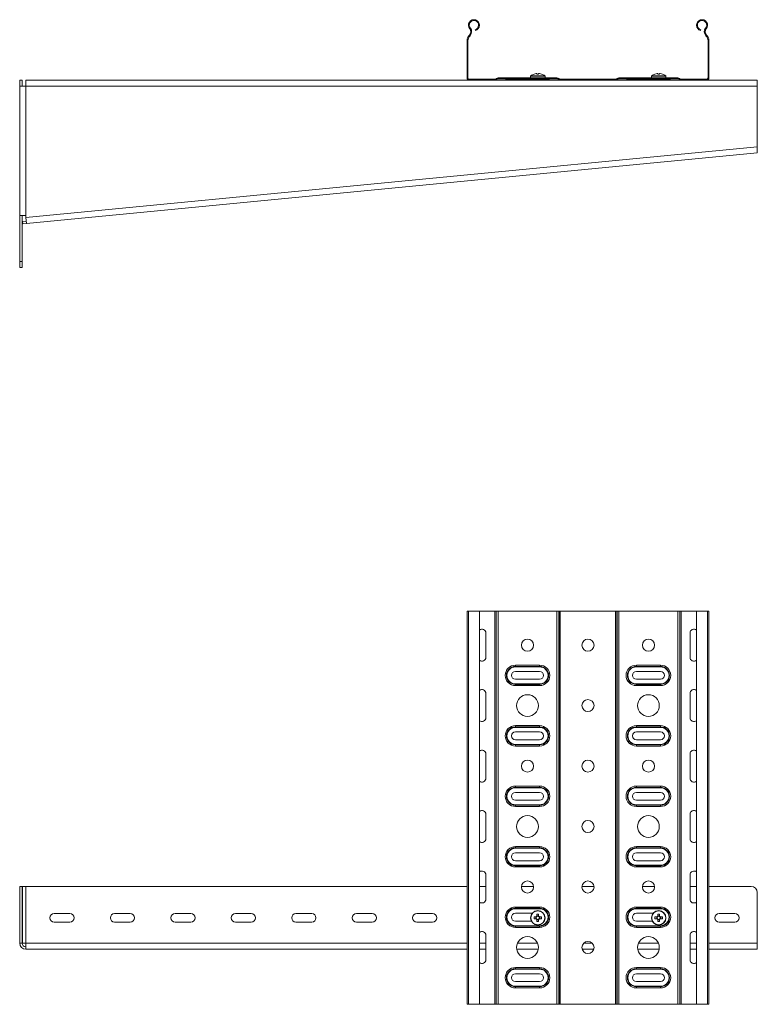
# Model space of a CAD drawing. Header units: millimetres. Extents: x 8 to 5481, y -933 to -79.
# Tile 8 of 10: x 2825 to 3435, y -905 to -91. Entities that reach past the tile are written whole.
import ezdxf

# ---------------------------------------------------------------- set-up
doc = ezdxf.new("R2010")
doc.units = ezdxf.units.MM

msp = doc.modelspace()

# ---------------------------------------------------------------- linework, layer by layer
at = {"color": 7, "linetype": 'Continuous', "lineweight": 15}
for p, q in [((3197.14, -98.05), (3197.68, -97.61)), ((3392.79, -98.05), (3392.25, -97.61)), ((3196.61, -103.73), (3196.96, -103.36)), ((3196.61, -103.73), (3197.12, -104.21)), ((3196.96, -103.36), (3197.47, -103.85)), ((3197.12, -104.21), (3197.47, -103.85)), ((3201.82, -99.54), (3201.64, -98.87)), ((3388.11, -99.54), (3388.29, -98.87)), ((3392.97, -103.36), (3392.46, -103.85)), ((3392.46, -103.85), (3392.81, -104.21)), ((3393.31, -103.73), (3392.81, -104.21)), ((3392.97, -103.36), (3393.31, -103.73)), ((3194.96, -107.86), (3195.66, -107.86)), ((3194.96, -138.8), (3194.96, -107.86)), ((3195.66, -138.8), (3195.66, -107.86)), ((3394.96, -107.86), (3394.26, -107.86)), ((3394.26, -107.86), (3394.26, -138.8)), ((3394.96, -107.86), (3394.96, -138.8)), ((3247.46, -137.37), (3247.46, -138.7)), ((3250.37, -135.62), (3250.36, -135.59)), ((3252.13, -135.21), (3252.75, -135.21)), ((3252.75, -135.21), (3252.75, -135.62)), ((3254.17, -135.62), (3254.17, -135.21)), ((3254.17, -135.21), (3254.8, -135.21)), ((3256.57, -135.59), (3256.56, -135.62)), ((3259.46, -138.7), (3259.46, -137.37)), ((3347.46, -137.37), (3347.46, -138.7)), ((3350.37, -135.62), (3350.36, -135.59)), ((3352.13, -135.21), (3352.75, -135.21)), ((3352.75, -135.21), (3352.75, -135.62)), ((3354.17, -135.62), (3354.17, -135.21)), ((3354.17, -135.21), (3354.8, -135.21)), ((3356.57, -135.59), (3356.56, -135.62)), ((3359.46, -138.7), (3359.46, -137.37)), ((2826.96, -140.6), (2824.96, -140.6)), ((2824.96, -145.6), (2824.96, -140.6)), ((2824.96, -145.6), (2824.96, -252.6)), ((2824.96, -145.6), (2829.96, -145.6)), ((2826.96, -145.6), (2826.96, -140.6)), ((2829.96, -145.6), (2829.96, -140.6)), ((2829.96, -140.6), (3196.76, -140.6)), ((2829.96, -252.6), (2829.96, -145.6)), ((2829.96, -145.6), (3434.96, -145.6)), ((3194.96, -138.8), (3195.66, -138.8)), ((3196.76, -140.6), (3196.76, -139.9)), ((3217.85, -139.9), (3196.76, -139.9)), ((3217.85, -140.6), (3196.76, -140.6)), ((3217.85, -140.6), (3217.85, -139.9)), ((3217.85, -140.6), (3272.07, -140.6)), ((3219.03, -139.34), (3218.91, -139.46)), ((3219.41, -139.95), (3218.91, -139.46)), ((3219.52, -139.84), (3219.03, -139.34)), ((3219.52, -139.84), (3219.41, -139.95)), ((3220.58, -139.4), (3220.58, -138.7)), ((3269.34, -138.7), (3220.58, -138.7)), ((3269.34, -139.4), (3220.58, -139.4)), ((3234.96, -140.4), (3228.01, -140.4)), ((3234.96, -139.4), (3234.96, -139.67)), ((3254.96, -139.67), (3234.96, -139.67)), ((3234.96, -139.67), (3234.96, -140.4)), ((3254.96, -140.4), (3234.96, -140.4)), ((3250.46, -140.4), (3250.46, -140.6)), ((3254.96, -139.67), (3254.96, -139.4)), ((3254.96, -140.4), (3254.96, -139.67)), ((3261.92, -140.4), (3254.96, -140.4)), ((3256.46, -140.6), (3256.46, -140.4)), ((3269.34, -139.4), (3269.34, -138.7)), ((3270.4, -139.84), (3270.9, -139.34)), ((3270.52, -139.95), (3270.4, -139.84)), ((3270.52, -139.95), (3271.01, -139.46)), ((3271.01, -139.46), (3270.9, -139.34)), ((3272.07, -140.6), (3272.07, -139.9)), ((3317.85, -139.9), (3272.07, -139.9)), ((3317.85, -140.6), (3272.07, -140.6)), ((3317.85, -140.6), (3317.85, -139.9)), ((3317.85, -140.6), (3372.07, -140.6)), ((3319.03, -139.34), (3318.91, -139.46)), ((3319.41, -139.95), (3318.91, -139.46)), ((3319.52, -139.84), (3319.03, -139.34)), ((3319.52, -139.84), (3319.41, -139.95)), ((3320.58, -139.4), (3320.58, -138.7)), ((3369.34, -138.7), (3320.58, -138.7)), ((3369.34, -139.4), (3320.58, -139.4)), ((3334.96, -140.4), (3328.01, -140.4)), ((3334.96, -139.4), (3334.96, -139.67)), ((3354.96, -139.67), (3334.96, -139.67)), ((3334.96, -140.4), (3334.96, -139.67)), ((3354.96, -140.4), (3334.96, -140.4)), ((3350.46, -140.4), (3350.46, -140.6)), ((3354.96, -139.67), (3354.96, -139.4)), ((3354.96, -140.4), (3354.96, -139.67)), ((3361.92, -140.4), (3354.96, -140.4)), ((3356.46, -140.6), (3356.46, -140.4)), ((3369.34, -139.4), (3369.34, -138.7)), ((3370.4, -139.84), (3370.9, -139.34)), ((3370.52, -139.95), (3370.4, -139.84)), ((3370.52, -139.95), (3371.01, -139.46)), ((3371.01, -139.46), (3370.9, -139.34)), ((3372.07, -140.6), (3372.07, -139.9)), ((3393.16, -139.9), (3372.07, -139.9)), ((3393.16, -140.6), (3372.07, -140.6)), ((3393.16, -140.6), (3393.16, -139.9)), ((3393.16, -140.6), (3434.96, -140.6)), ((3394.96, -138.8), (3394.26, -138.8)), ((3434.96, -140.6), (3434.96, -145.6)), ((3434.96, -195.69), (3434.96, -145.6)), ((2830.11, -254.09), (3434.96, -195.69)), ((2830.59, -259.07), (3434.84, -200.72)), ((2829.96, -252.6), (2824.96, -252.6)), ((2824.96, -290.6), (2824.96, -252.6)), ((2826.96, -290.6), (2826.96, -252.6)), ((2830.4, -257.08), (2827.41, -257.37)), ((2827.41, -257.37), (2827.6, -259.36)), ((2830.59, -259.07), (2827.6, -259.36)), ((2830.11, -254.09), (2829.96, -252.6)), ((2830.59, -259.07), (2830.11, -254.09)), ((2824.96, -290.6), (2826.96, -290.6)), ((2824.96, -295.6), (2824.96, -290.6)), ((2826.96, -290.6), (2826.96, -295.6)), ((2826.96, -295.6), (2824.96, -295.6)), ((3194.96, -579.79), (3194.96, -904.79)), ((3194.96, -579.79), (3196.09, -579.79)), ((3196.09, -579.79), (3196.09, -904.79)), ((3196.09, -579.79), (3205.19, -579.79)), ((3205.19, -904.79), (3205.19, -579.79)), ((3217.85, -579.79), (3205.19, -579.79)), ((3217.85, -579.79), (3217.85, -904.79)), ((3218.91, -579.79), (3217.85, -579.79)), ((3219.03, -579.79), (3218.91, -579.79)), ((3218.91, -579.79), (3218.91, -904.79)), ((3220.58, -579.79), (3219.03, -579.79)), ((3219.03, -579.79), (3219.03, -904.79)), ((3220.58, -579.79), (3220.58, -904.79)), ((3269.34, -579.79), (3220.58, -579.79)), ((3270.9, -579.79), (3269.34, -579.79)), ((3269.34, -579.79), (3269.34, -904.79)), ((3270.9, -579.79), (3270.9, -904.79)), ((3271.01, -579.79), (3270.9, -579.79)), ((3271.01, -579.79), (3271.01, -904.79)), ((3272.07, -579.79), (3271.01, -579.79)), ((3272.07, -579.79), (3272.07, -904.79)), ((3317.85, -579.79), (3272.07, -579.79)), ((3317.85, -579.79), (3317.85, -904.79)), ((3318.91, -579.79), (3317.85, -579.79)), ((3318.91, -579.79), (3318.91, -904.79)), ((3319.03, -579.79), (3318.91, -579.79)), ((3319.03, -579.79), (3319.03, -904.79)), ((3320.58, -579.79), (3319.03, -579.79)), ((3320.58, -579.79), (3320.58, -904.79)), ((3369.34, -579.79), (3320.58, -579.79)), ((3370.9, -579.79), (3369.34, -579.79)), ((3369.34, -579.79), (3369.34, -904.79)), ((3370.9, -579.79), (3370.9, -904.79)), ((3371.01, -579.79), (3370.9, -579.79)), ((3371.01, -579.79), (3371.01, -904.79)), ((3372.07, -579.79), (3371.01, -579.79)), ((3372.07, -579.79), (3372.07, -904.79)), ((3384.74, -579.79), (3372.07, -579.79)), ((3384.74, -579.79), (3384.74, -904.79)), ((3384.74, -579.79), (3393.84, -579.79)), ((3393.84, -904.79), (3393.84, -579.79)), ((3393.84, -579.79), (3394.96, -579.79)), ((3394.96, -579.79), (3394.96, -904.79)), ((3210.56, -617.79), (3210.56, -597.79)), ((3379.37, -597.79), (3379.37, -617.79)), ((3234.96, -624.34), (3254.96, -624.34)), ((3234.96, -624.34), (3234.96, -625.38)), ((3234.96, -625.38), (3254.96, -625.38)), ((3234.96, -625.38), (3234.96, -625.76)), ((3254.96, -625.76), (3234.96, -625.76)), ((3254.96, -624.34), (3254.96, -625.38)), ((3254.96, -625.38), (3254.96, -625.76)), ((3334.96, -624.34), (3354.96, -624.34)), ((3334.96, -624.34), (3334.96, -625.38)), ((3334.96, -625.38), (3354.96, -625.38)), ((3334.96, -625.38), (3334.96, -625.76)), ((3354.96, -625.76), (3334.96, -625.76)), ((3354.96, -624.34), (3354.96, -625.38)), ((3354.96, -625.38), (3354.96, -625.76)), ((3254.96, -629.54), (3234.96, -629.54)), ((3354.96, -629.54), (3334.96, -629.54)), ((3234.96, -636.04), (3254.96, -636.04)), ((3234.96, -639.82), (3234.96, -640.2)), ((3234.96, -639.82), (3254.96, -639.82)), ((3234.96, -640.2), (3234.96, -641.23)), ((3254.96, -640.2), (3234.96, -640.2)), ((3254.96, -641.23), (3234.96, -641.23)), ((3254.96, -639.82), (3254.96, -640.2)), ((3254.96, -640.2), (3254.96, -641.23)), ((3334.96, -636.04), (3354.96, -636.04)), ((3334.96, -639.82), (3334.96, -640.2)), ((3334.96, -639.82), (3354.96, -639.82)), ((3334.96, -640.2), (3334.96, -641.23)), ((3354.96, -640.2), (3334.96, -640.2)), ((3354.96, -641.23), (3334.96, -641.23)), ((3354.96, -639.82), (3354.96, -640.2)), ((3354.96, -640.2), (3354.96, -641.23)), ((3210.56, -667.79), (3210.56, -647.79)), ((3379.37, -647.79), (3379.37, -667.79)), ((3234.96, -674.34), (3254.96, -674.34)), ((3234.96, -674.34), (3234.96, -675.38)), ((3234.96, -675.38), (3254.96, -675.38)), ((3234.96, -675.38), (3234.96, -675.76)), ((3254.96, -675.76), (3234.96, -675.76)), ((3254.96, -674.34), (3254.96, -675.38)), ((3254.96, -675.38), (3254.96, -675.76)), ((3334.96, -674.34), (3354.96, -674.34)), ((3334.96, -674.34), (3334.96, -675.38)), ((3334.96, -675.38), (3354.96, -675.38)), ((3334.96, -675.38), (3334.96, -675.76)), ((3354.96, -675.76), (3334.96, -675.76)), ((3354.96, -674.34), (3354.96, -675.38)), ((3354.96, -675.38), (3354.96, -675.76)), ((3254.96, -679.54), (3234.96, -679.54)), ((3354.96, -679.54), (3334.96, -679.54)), ((3234.96, -686.04), (3254.96, -686.04)), ((3234.96, -689.82), (3234.96, -690.2)), ((3234.96, -689.82), (3254.96, -689.82)), ((3234.96, -690.2), (3234.96, -691.23)), ((3254.96, -690.2), (3234.96, -690.2)), ((3254.96, -691.23), (3234.96, -691.23)), ((3254.96, -689.82), (3254.96, -690.2)), ((3254.96, -690.2), (3254.96, -691.23)), ((3334.96, -686.04), (3354.96, -686.04)), ((3334.96, -689.82), (3334.96, -690.2)), ((3334.96, -689.82), (3354.96, -689.82)), ((3334.96, -690.2), (3334.96, -691.23)), ((3354.96, -690.2), (3334.96, -690.2)), ((3354.96, -691.23), (3334.96, -691.23)), ((3354.96, -689.82), (3354.96, -690.2)), ((3354.96, -690.2), (3354.96, -691.23)), ((3210.56, -717.79), (3210.56, -697.79)), ((3379.37, -697.79), (3379.37, -717.79)), ((3234.96, -724.34), (3254.96, -724.34)), ((3234.96, -724.34), (3234.96, -725.38)), ((3254.96, -724.34), (3254.96, -725.38)), ((3334.96, -724.34), (3354.96, -724.34)), ((3334.96, -724.34), (3334.96, -725.38)), ((3354.96, -724.34), (3354.96, -725.38)), ((3234.96, -725.38), (3254.96, -725.38)), ((3234.96, -725.38), (3234.96, -725.76)), ((3254.96, -725.76), (3234.96, -725.76)), ((3254.96, -729.54), (3234.96, -729.54)), ((3254.96, -725.38), (3254.96, -725.76)), ((3334.96, -725.38), (3354.96, -725.38)), ((3334.96, -725.38), (3334.96, -725.76)), ((3354.96, -725.76), (3334.96, -725.76)), ((3354.96, -729.54), (3334.96, -729.54)), ((3354.96, -725.38), (3354.96, -725.76)), ((3234.96, -736.04), (3254.96, -736.04)), ((3234.96, -739.82), (3254.96, -739.82)), ((3234.96, -739.82), (3234.96, -740.2)), ((3234.96, -740.2), (3234.96, -741.23)), ((3254.96, -740.2), (3234.96, -740.2)), ((3254.96, -739.82), (3254.96, -740.2)), ((3254.96, -740.2), (3254.96, -741.23)), ((3334.96, -736.04), (3354.96, -736.04)), ((3334.96, -739.82), (3334.96, -740.2)), ((3334.96, -739.82), (3354.96, -739.82)), ((3334.96, -740.2), (3334.96, -741.23)), ((3354.96, -740.2), (3334.96, -740.2)), ((3354.96, -739.82), (3354.96, -740.2)), ((3354.96, -740.2), (3354.96, -741.23)), ((3210.56, -767.79), (3210.56, -747.79)), ((3254.96, -741.23), (3234.96, -741.23)), ((3354.96, -741.23), (3334.96, -741.23)), ((3379.37, -747.79), (3379.37, -767.79)), ((3234.96, -774.34), (3254.96, -774.34)), ((3234.96, -774.34), (3234.96, -775.38)), ((3234.96, -775.38), (3254.96, -775.38)), ((3234.96, -775.38), (3234.96, -775.76)), ((3254.96, -775.76), (3234.96, -775.76)), ((3254.96, -779.54), (3234.96, -779.54)), ((3254.96, -774.34), (3254.96, -775.38)), ((3254.96, -775.38), (3254.96, -775.76)), ((3334.96, -774.34), (3354.96, -774.34)), ((3334.96, -774.34), (3334.96, -775.38)), ((3334.96, -775.38), (3354.96, -775.38)), ((3334.96, -775.38), (3334.96, -775.76)), ((3354.96, -775.76), (3334.96, -775.76)), ((3354.96, -779.54), (3334.96, -779.54)), ((3354.96, -774.34), (3354.96, -775.38)), ((3354.96, -775.38), (3354.96, -775.76)), ((3234.96, -786.04), (3254.96, -786.04)), ((3334.96, -786.04), (3354.96, -786.04)), ((3210.56, -817.79), (3210.56, -797.79)), ((3234.96, -789.82), (3234.96, -790.2)), ((3234.96, -789.82), (3254.96, -789.82)), ((3234.96, -790.2), (3234.96, -791.23)), ((3254.96, -790.2), (3234.96, -790.2)), ((3254.96, -791.23), (3234.96, -791.23)), ((3254.96, -789.82), (3254.96, -790.2)), ((3254.96, -790.2), (3254.96, -791.23)), ((3334.96, -789.82), (3334.96, -790.2)), ((3334.96, -789.82), (3354.96, -789.82)), ((3334.96, -790.2), (3334.96, -791.23)), ((3354.96, -790.2), (3334.96, -790.2)), ((3354.96, -791.23), (3334.96, -791.23)), ((3354.96, -789.82), (3354.96, -790.2)), ((3354.96, -790.2), (3354.96, -791.23)), ((3379.37, -797.79), (3379.37, -817.79)), ((2826.96, -807.29), (2824.96, -807.29)), ((2824.96, -854.29), (2824.96, -807.29)), ((2826.96, -854.29), (2826.96, -807.29)), ((2827.41, -854.29), (2827.41, -807.29)), ((2827.41, -807.29), (2829.96, -807.29)), ((2829.96, -807.29), (3194.96, -807.29)), ((2829.96, -854.29), (2829.96, -807.29)), ((3205.19, -807.29), (3210.56, -807.29)), ((3239.99, -807.29), (3249.94, -807.29)), ((3289.99, -807.29), (3299.94, -807.29)), ((3339.99, -807.29), (3349.94, -807.29)), ((3379.37, -807.29), (3384.74, -807.29)), ((3394.96, -807.29), (3429.96, -807.29)), ((3430.13, -807.29), (3430.13, -807.29)), ((3430.32, -807.29), (3430.32, -807.3)), ((3434.96, -854.29), (3434.96, -812.29)), ((2853.46, -829.79), (2866.46, -829.79)), ((2903.46, -829.79), (2916.46, -829.79)), ((2953.46, -829.79), (2966.46, -829.79)), ((3003.46, -829.79), (3016.46, -829.79)), ((3053.46, -829.79), (3066.46, -829.79)), ((3103.46, -829.79), (3116.46, -829.79)), ((3153.46, -829.79), (3166.46, -829.79)), ((3234.96, -824.34), (3254.96, -824.34)), ((3234.96, -824.34), (3234.96, -825.38)), ((3234.96, -825.38), (3254.96, -825.38)), ((3234.96, -825.38), (3234.96, -825.76)), ((3254.96, -825.76), (3234.96, -825.76)), ((3248.78, -829.54), (3234.96, -829.54)), ((3252.75, -830.2), (3252.75, -831.95)), ((3254.17, -831.95), (3254.17, -830.2)), ((3254.96, -824.34), (3254.96, -825.38)), ((3254.96, -825.38), (3254.96, -825.76)), ((3334.96, -824.34), (3354.96, -824.34)), ((3334.96, -824.34), (3334.96, -825.38)), ((3334.96, -825.38), (3354.96, -825.38)), ((3334.96, -825.38), (3334.96, -825.76)), ((3354.96, -825.76), (3334.96, -825.76)), ((3348.78, -829.54), (3334.96, -829.54)), ((3352.75, -830.2), (3352.75, -831.95)), ((3354.17, -831.95), (3354.17, -830.2)), ((3354.96, -824.34), (3354.96, -825.38)), ((3354.96, -825.38), (3354.96, -825.76)), ((3403.46, -829.79), (3416.46, -829.79)), ((2866.46, -836.79), (2853.46, -836.79)), ((2916.46, -836.79), (2903.46, -836.79)), ((2966.46, -836.79), (2953.46, -836.79)), ((3016.46, -836.79), (3003.46, -836.79)), ((3066.46, -836.79), (3053.46, -836.79)), ((3116.46, -836.79), (3103.46, -836.79)), ((3166.46, -836.79), (3153.46, -836.79)), ((3234.96, -836.04), (3248.13, -836.04)), ((3252.13, -832.58), (3250.37, -832.58)), ((3250.37, -834), (3252.13, -834)), ((3251.84, -832.58), (3251.84, -834)), ((3254.17, -831.66), (3252.75, -831.66)), ((3252.75, -834.63), (3252.75, -836.38)), ((3252.75, -834.91), (3254.17, -834.91)), ((3254.17, -836.38), (3254.17, -834.63)), ((3256.56, -832.58), (3254.8, -832.58)), ((3254.8, -834), (3256.56, -834)), ((3255.09, -834), (3255.09, -832.58)), ((3334.96, -836.04), (3348.13, -836.04)), ((3352.13, -832.58), (3350.37, -832.58)), ((3350.37, -834), (3352.13, -834)), ((3351.84, -832.58), (3351.84, -834)), ((3354.17, -831.66), (3352.75, -831.66)), ((3352.75, -834.63), (3352.75, -836.38)), ((3352.75, -834.91), (3354.17, -834.91)), ((3354.17, -836.38), (3354.17, -834.63)), ((3356.56, -832.58), (3354.8, -832.58)), ((3354.8, -834), (3356.56, -834)), ((3355.09, -834), (3355.09, -832.58)), ((3416.46, -836.79), (3403.46, -836.79)), ((3234.96, -839.82), (3234.96, -840.2)), ((3234.96, -839.82), (3254.96, -839.82)), ((3234.96, -840.2), (3234.96, -841.23)), ((3254.96, -840.2), (3234.96, -840.2)), ((3254.96, -841.23), (3234.96, -841.23)), ((3254.96, -839.82), (3254.96, -840.2)), ((3254.96, -840.2), (3254.96, -841.23)), ((3334.96, -839.82), (3334.96, -840.2)), ((3334.96, -839.82), (3354.96, -839.82)), ((3334.96, -840.2), (3334.96, -841.23)), ((3354.96, -840.2), (3334.96, -840.2)), ((3354.96, -841.23), (3334.96, -841.23)), ((3354.96, -839.82), (3354.96, -840.2)), ((3354.96, -840.2), (3354.96, -841.23)), ((2826.96, -854.29), (2824.96, -854.29)), ((2829.96, -854.29), (2827.41, -854.29)), ((2829.96, -859.29), (2829.96, -854.29)), ((3210.56, -867.79), (3210.56, -847.79)), ((3379.37, -847.79), (3379.37, -867.79)), ((3434.96, -854.29), (3434.96, -859.29)), ((2829.96, -859.29), (3194.96, -859.29)), ((3205.19, -859.29), (3210.56, -859.29)), ((3236.09, -859.29), (3253.84, -859.29)), ((3290.19, -859.29), (3299.73, -859.29)), ((3336.09, -859.29), (3353.84, -859.29)), ((3379.37, -859.29), (3384.74, -859.29)), ((3394.96, -859.29), (3434.96, -859.29)), ((3234.96, -874.34), (3254.96, -874.34)), ((3234.96, -874.34), (3234.96, -875.38)), ((3234.96, -875.38), (3254.96, -875.38)), ((3234.96, -875.38), (3234.96, -875.76)), ((3254.96, -875.76), (3234.96, -875.76)), ((3254.96, -874.34), (3254.96, -875.38)), ((3254.96, -875.38), (3254.96, -875.76)), ((3334.96, -874.34), (3354.96, -874.34)), ((3334.96, -874.34), (3334.96, -875.38)), ((3334.96, -875.38), (3354.96, -875.38)), ((3334.96, -875.38), (3334.96, -875.76)), ((3354.96, -875.76), (3334.96, -875.76)), ((3354.96, -874.34), (3354.96, -875.38)), ((3354.96, -875.38), (3354.96, -875.76)), ((3254.96, -879.54), (3234.96, -879.54)), ((3234.96, -886.04), (3254.96, -886.04)), ((3354.96, -879.54), (3334.96, -879.54)), ((3334.96, -886.04), (3354.96, -886.04)), ((3234.96, -889.82), (3234.96, -890.2)), ((3234.96, -889.82), (3254.96, -889.82)), ((3234.96, -890.2), (3234.96, -891.23)), ((3254.96, -890.2), (3234.96, -890.2)), ((3254.96, -891.23), (3234.96, -891.23)), ((3254.96, -889.82), (3254.96, -890.2)), ((3254.96, -890.2), (3254.96, -891.23)), ((3334.96, -889.82), (3334.96, -890.2)), ((3334.96, -889.82), (3354.96, -889.82)), ((3334.96, -890.2), (3334.96, -891.23)), ((3354.96, -890.2), (3334.96, -890.2)), ((3354.96, -891.23), (3334.96, -891.23)), ((3354.96, -889.82), (3354.96, -890.2)), ((3354.96, -890.2), (3354.96, -891.23)), ((3194.96, -904.79), (3196.09, -904.79)), ((3196.09, -904.79), (3205.19, -904.79)), ((3217.85, -904.79), (3205.19, -904.79)), ((3218.91, -904.79), (3217.85, -904.79)), ((3219.03, -904.79), (3218.91, -904.79)), ((3220.58, -904.79), (3219.03, -904.79)), ((3269.34, -904.79), (3220.58, -904.79)), ((3270.9, -904.79), (3269.34, -904.79)), ((3271.01, -904.79), (3270.9, -904.79)), ((3272.07, -904.79), (3271.01, -904.79)), ((3317.85, -904.79), (3272.07, -904.79)), ((3318.91, -904.79), (3317.85, -904.79)), ((3319.03, -904.79), (3318.91, -904.79)), ((3320.58, -904.79), (3319.03, -904.79)), ((3369.34, -904.79), (3320.58, -904.79)), ((3370.9, -904.79), (3369.34, -904.79)), ((3371.01, -904.79), (3370.9, -904.79)), ((3372.07, -904.79), (3371.01, -904.79)), ((3384.74, -904.79), (3372.07, -904.79)), ((3384.74, -904.79), (3393.84, -904.79)), ((3393.84, -904.79), (3394.96, -904.79))]:
    msp.add_line(p, q, dxfattribs=at)
at = {"color": 8, "linetype": 'Continuous', "lineweight": 15}
for p, q in [((3247.46, -137.37), (3253.46, -137.37)), ((3247.69, -136.93), (3253.46, -136.93)), ((3253.46, -136.93), (3259.24, -136.93)), ((3253.46, -137.37), (3259.46, -137.37)), ((3347.46, -137.37), (3353.46, -137.37)), ((3347.69, -136.93), (3353.46, -136.93)), ((3353.46, -136.93), (3359.24, -136.93)), ((3353.46, -137.37), (3359.46, -137.37)), ((3234.96, -139.67), (3226.97, -139.67)), ((3262.96, -139.67), (3254.96, -139.67)), ((3334.96, -139.67), (3326.97, -139.67)), ((3362.96, -139.67), (3354.96, -139.67)), ((2829.96, -854.29), (3194.96, -854.29)), ((3205.19, -854.29), (3210.56, -854.29)), ((3236.67, -854.29), (3253.26, -854.29)), ((3291.39, -854.29), (3298.53, -854.29)), ((3336.67, -854.29), (3353.26, -854.29)), ((3379.37, -854.29), (3384.74, -854.29)), ((3394.96, -854.29), (3434.96, -854.29))]:
    msp.add_line(p, q, dxfattribs=at)
at = {"color": 7, "linetype": 'Continuous', "lineweight": 15}
for centre, radius in [((3244.96, -607.79), 5), ((3294.96, -607.79), 5), ((3344.96, -607.79), 5), ((3244.96, -657.79), 9), ((3344.96, -657.79), 9), ((3294.96, -657.79), 5), ((3244.96, -707.79), 5), ((3294.96, -707.79), 5), ((3344.96, -707.79), 5), ((3244.96, -757.79), 9), ((3344.96, -757.79), 9), ((3294.96, -757.79), 5), ((3244.96, -807.79), 5), ((3294.96, -807.79), 5), ((3344.96, -807.79), 5), ((3253.46, -833.29), 6), ((3253.46, -833.29), 5.77), ((3353.46, -833.29), 6), ((3353.46, -833.29), 5.77), ((3244.96, -857.79), 9), ((3294.96, -857.79), 5), ((3344.96, -857.79), 9)]:
    msp.add_circle(centre, radius, dxfattribs=at)
for centre, radius, start, end in [((3200.64, -95.15), 4.55, 285, 219.68246), ((3200.64, -95.15), 3.85, 285, 219.68246), ((3194.06, -100.61), 4.7, 316.4642, 39.68246), ((3389.29, -95.15), 4.55, 320.31754, 255), ((3389.29, -95.15), 3.85, 320.31754, 255), ((3395.87, -100.61), 4.7, 140.31754, 223.5358), ((3200.96, -107.86), 6, 136.4642, 180), ((3200.96, -107.86), 5.3, 136.4642, 180), ((3194.06, -100.61), 4, 316.4642, 39.68246), ((3395.87, -100.61), 4, 140.31754, 223.5358), ((3388.96, -107.86), 5.3, 0, 43.5358), ((3388.96, -107.86), 6, 0, 43.5358), ((3248, -137.37), 0.54, 125.25153, 180), ((3253.46, -145.1), 10, 108.08194, 125.25153), ((3253.46, -145.1), 9.97, 97.70666, 108.06049), ((3253.46, -146.64), 11.05, 86.31612, 93.68388), ((3253.46, -145.1), 9.97, 71.93951, 82.29334), ((3253.46, -145.1), 10, 54.74847, 71.91806), ((3258.92, -137.37), 0.54, 0, 54.74847), ((3348, -137.37), 0.54, 125.25153, 180), ((3353.46, -145.1), 10, 108.08194, 125.25153), ((3353.46, -145.1), 9.97, 97.70666, 108.06049), ((3353.46, -146.64), 11.05, 86.31612, 93.68388), ((3353.46, -145.1), 9.97, 71.93951, 82.29334), ((3353.46, -145.1), 10, 54.74847, 71.91806), ((3358.92, -137.37), 0.54, 0, 54.74847), ((3196.76, -138.8), 1.8, 180, 270), ((3196.76, -138.8), 1.1, 180, 270), ((3217.85, -138.4), 1.5, 270, 315), ((3217.85, -138.4), 2.2, 270, 315), ((3220.58, -140.9), 2.2, 90, 135), ((3220.58, -140.9), 1.5, 90, 135), ((3226.59, -139.8), 0.4, 19.47122, 90), ((3228.01, -139.3), 1.1, 199.47122, 270), ((3261.92, -139.3), 1.1, 270, 340.52878), ((3263.33, -139.8), 0.4, 90, 160.52878), ((3269.34, -140.9), 2.2, 45, 90), ((3269.34, -140.9), 1.5, 45, 90), ((3272.07, -138.4), 2.2, 225, 270), ((3272.07, -138.4), 1.5, 225, 270), ((3317.85, -138.4), 1.5, 270, 315), ((3317.85, -138.4), 2.2, 270, 315), ((3320.58, -140.9), 2.2, 90, 135), ((3320.58, -140.9), 1.5, 90, 135), ((3326.59, -139.8), 0.4, 19.47122, 90), ((3328.01, -139.3), 1.1, 199.47122, 270), ((3361.92, -139.3), 1.1, 270, 340.52878), ((3363.33, -139.8), 0.4, 90, 160.52878), ((3369.34, -140.9), 2.2, 45, 90), ((3369.34, -140.9), 1.5, 45, 90), ((3372.07, -138.4), 2.2, 225, 270), ((3372.07, -138.4), 1.5, 225, 270), ((3393.16, -138.8), 1.8, 270, 0), ((3393.16, -138.8), 1.1, 270, 0), ((3207.31, -597.79), 3.25, 0, 130.70105), ((3382.62, -597.79), 3.25, 49.29895, 180), ((3207.31, -617.79), 3.25, 229.29895, 0), ((3382.62, -617.79), 3.25, 180, 310.70105), ((3234.96, -632.79), 8.45, 90, 270), ((3234.96, -632.79), 7.41, 90, 270), ((3234.96, -632.79), 7.03, 90, 270), ((3254.96, -632.79), 8.45, 270, 90), ((3254.96, -632.79), 7.41, 270, 90), ((3254.96, -632.79), 7.03, 270, 90), ((3334.96, -632.79), 8.45, 90, 270), ((3334.96, -632.79), 7.41, 90, 270), ((3334.96, -632.79), 7.03, 90, 270), ((3354.96, -632.79), 8.45, 270, 90), ((3354.96, -632.79), 7.41, 270, 90), ((3354.96, -632.79), 7.03, 270, 90), ((3234.96, -632.79), 3.25, 90, 270), ((3254.96, -632.79), 3.25, 270, 90), ((3334.96, -632.79), 3.25, 90, 270), ((3354.96, -632.79), 3.25, 270, 90), ((3207.31, -647.79), 3.25, 0, 130.70105), ((3382.62, -647.79), 3.25, 49.29895, 180), ((3207.31, -667.79), 3.25, 229.29895, 0), ((3234.96, -682.79), 8.45, 90, 270), ((3234.96, -682.79), 7.41, 90, 270), ((3234.96, -682.79), 7.03, 90, 270), ((3254.96, -682.79), 8.45, 270, 90), ((3254.96, -682.79), 7.41, 270, 90), ((3254.96, -682.79), 7.03, 270, 90), ((3334.96, -682.79), 8.45, 90, 270), ((3334.96, -682.79), 7.41, 90, 270), ((3334.96, -682.79), 7.03, 90, 270), ((3354.96, -682.79), 8.45, 270, 90), ((3354.96, -682.79), 7.41, 270, 90), ((3354.96, -682.79), 7.03, 270, 90), ((3382.62, -667.79), 3.25, 180, 310.70105), ((3234.96, -682.79), 3.25, 90, 270), ((3254.96, -682.79), 3.25, 270, 90), ((3334.96, -682.79), 3.25, 90, 270), ((3354.96, -682.79), 3.25, 270, 90), ((3207.31, -697.79), 3.25, 0, 130.70105), ((3382.62, -697.79), 3.25, 49.29895, 180), ((3207.31, -717.79), 3.25, 229.29895, 0), ((3234.96, -732.79), 8.45, 90, 270), ((3254.96, -732.79), 8.45, 270, 90), ((3334.96, -732.79), 8.45, 90, 270), ((3354.96, -732.79), 8.45, 270, 90), ((3382.62, -717.79), 3.25, 180, 310.70105), ((3234.96, -732.79), 7.41, 90, 270), ((3234.96, -732.79), 7.03, 90, 270), ((3234.96, -732.79), 3.25, 90, 270), ((3254.96, -732.79), 7.41, 270, 90), ((3254.96, -732.79), 7.03, 270, 90), ((3254.96, -732.79), 3.25, 270, 90), ((3334.96, -732.79), 7.41, 90, 270), ((3334.96, -732.79), 7.03, 90, 270), ((3334.96, -732.79), 3.25, 90, 270), ((3354.96, -732.79), 7.41, 270, 90), ((3354.96, -732.79), 7.03, 270, 90), ((3354.96, -732.79), 3.25, 270, 90), ((3207.31, -747.79), 3.25, 0, 130.70105), ((3382.62, -747.79), 3.25, 49.29895, 180), ((3207.31, -767.79), 3.25, 229.29895, 0), ((3382.62, -767.79), 3.25, 180, 310.70105), ((3234.96, -782.79), 8.45, 90, 270), ((3234.96, -782.79), 7.41, 90, 270), ((3234.96, -782.79), 7.03, 90, 270), ((3234.96, -782.79), 3.25, 90, 270), ((3254.96, -782.79), 8.45, 270, 90), ((3254.96, -782.79), 7.41, 270, 90), ((3254.96, -782.79), 7.03, 270, 90), ((3254.96, -782.79), 3.25, 270, 90), ((3334.96, -782.79), 8.45, 90, 270), ((3334.96, -782.79), 7.41, 90, 270), ((3334.96, -782.79), 7.03, 90, 270), ((3334.96, -782.79), 3.25, 90, 270), ((3354.96, -782.79), 8.45, 270, 90), ((3354.96, -782.79), 7.41, 270, 90), ((3354.96, -782.79), 7.03, 270, 90), ((3354.96, -782.79), 3.25, 270, 90), ((3207.31, -797.79), 3.25, 0, 130.70105), ((3382.62, -797.79), 3.25, 49.29895, 180), ((3429.96, -812.29), 5, 360, 90), ((3207.31, -817.79), 3.25, 229.29895, 0), ((3382.62, -817.79), 3.25, 180, 310.70105), ((2853.46, -833.29), 3.5, 90, 270), ((2866.46, -833.29), 3.5, 270, 90), ((2903.46, -833.29), 3.5, 90, 270), ((2916.46, -833.29), 3.5, 270, 90), ((2953.46, -833.29), 3.5, 90, 270), ((2966.46, -833.29), 3.5, 270, 90), ((3003.46, -833.29), 3.5, 90, 270), ((3016.46, -833.29), 3.5, 270, 90), ((3053.46, -833.29), 3.5, 90, 270), ((3066.46, -833.29), 3.5, 270, 90), ((3103.46, -833.29), 3.5, 90, 270), ((3116.46, -833.29), 3.5, 270, 90), ((3153.46, -833.29), 3.5, 90, 270), ((3166.46, -833.29), 3.5, 270, 90), ((3234.96, -832.79), 8.45, 90, 270), ((3234.96, -832.79), 7.41, 90, 270), ((3234.96, -832.79), 7.03, 90, 270), ((3234.96, -832.79), 3.25, 90, 270), ((3253.46, -852.33), 22.14, 88.16257, 91.83743), ((3254.96, -832.79), 8.45, 270, 90), ((3254.96, -832.79), 7.41, 270, 90), ((3254.96, -832.79), 7.03, 270, 90), ((3334.96, -832.79), 8.45, 90, 270), ((3334.96, -832.79), 7.41, 90, 270), ((3334.96, -832.79), 7.03, 90, 270), ((3334.96, -832.79), 3.25, 90, 270), ((3353.46, -852.33), 22.14, 88.16257, 91.83743), ((3354.96, -832.79), 8.45, 270, 90), ((3354.96, -832.79), 7.41, 270, 90), ((3354.96, -832.79), 7.03, 270, 90), ((3403.46, -833.29), 3.5, 90, 270), ((3416.46, -833.29), 3.5, 270, 90), ((3272.5, -833.29), 22.14, 178.16257, 181.83743), ((3253.46, -833.29), 1.51, 117.9589, 152.0411), ((3253.46, -833.29), 1.51, 207.9589, 242.0411), ((3253.46, -833.29), 1.28, 146.32572, 213.67428), ((3253.46, -833.29), 1.28, 123.67428, 146.32572), ((3253.46, -833.29), 1.28, 213.67428, 236.32572), ((3253.46, -833.29), 1.28, 56.32572, 123.67428), ((3253.46, -833.29), 1.28, 236.32572, 303.67428), ((3253.46, -814.25), 22.14, 268.16257, 271.83743), ((3253.46, -833.29), 1.51, 27.9589, 62.0411), ((3253.46, -833.29), 1.28, 33.67428, 56.32572), ((3253.46, -833.29), 1.51, 297.9589, 332.0411), ((3253.46, -833.29), 1.28, 303.67428, 326.32572), ((3253.46, -833.29), 1.28, 326.32572, 33.67428), ((3234.42, -833.29), 22.14, 358.16257, 1.83743), ((3372.5, -833.29), 22.14, 178.16257, 181.83743), ((3353.46, -833.29), 1.51, 117.9589, 152.0411), ((3353.46, -833.29), 1.51, 207.9589, 242.0411), ((3353.46, -833.29), 1.28, 146.32572, 213.67428), ((3353.46, -833.29), 1.28, 123.67428, 146.32572), ((3353.46, -833.29), 1.28, 213.67428, 236.32572), ((3353.46, -833.29), 1.28, 56.32572, 123.67428), ((3353.46, -833.29), 1.28, 236.32572, 303.67428), ((3353.46, -814.25), 22.14, 268.16257, 271.83743), ((3353.46, -833.29), 1.51, 27.9589, 62.0411), ((3353.46, -833.29), 1.28, 33.67428, 56.32572), ((3353.46, -833.29), 1.51, 297.9589, 332.0411), ((3353.46, -833.29), 1.28, 303.67428, 326.32572), ((3353.46, -833.29), 1.28, 326.32572, 33.67428), ((3334.42, -833.29), 22.14, 358.16257, 1.83743), ((3207.31, -847.79), 3.25, 0, 130.70105), ((3382.62, -847.79), 3.25, 49.29895, 180), ((2829.96, -854.29), 5, 180, 270), ((2829.96, -854.29), 3, 180, 270), ((3207.31, -867.79), 3.25, 229.29895, 0), ((3382.62, -867.79), 3.25, 180, 310.70105), ((3234.96, -882.79), 8.45, 90, 270), ((3234.96, -882.79), 7.41, 90, 270), ((3234.96, -882.79), 7.03, 90, 270), ((3254.96, -882.79), 8.45, 270, 90), ((3254.96, -882.79), 7.41, 270, 90), ((3254.96, -882.79), 7.03, 270, 90), ((3334.96, -882.79), 8.45, 90, 270), ((3334.96, -882.79), 7.41, 90, 270), ((3334.96, -882.79), 7.03, 90, 270), ((3354.96, -882.79), 8.45, 270, 90), ((3354.96, -882.79), 7.41, 270, 90), ((3354.96, -882.79), 7.03, 270, 90), ((3234.96, -882.79), 3.25, 90, 270), ((3254.96, -882.79), 3.25, 270, 90), ((3334.96, -882.79), 3.25, 90, 270), ((3354.96, -882.79), 3.25, 270, 90)]:
    msp.add_arc(centre, radius, start, end, dxfattribs=at)
msp.add_open_spline([(3434.96, -195.69), (3434.98, -196.34), (3435, -197.66), (3435.01, -199.32), (3434.97, -200.48), (3434.88, -200.64), (3434.84, -200.72)], degree=3, dxfattribs=at)

doc.saveas('drawing.dxf')
